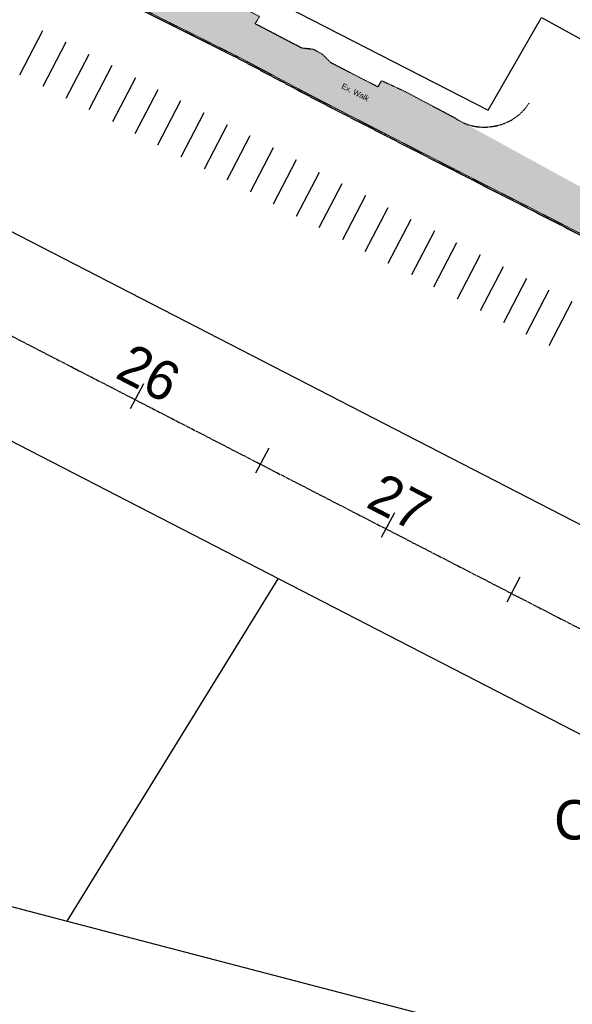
# Model space of a CAD drawing. Header units: feet. Extents: x 2246890 to 2250290, y 437895 to 440095.
# Tile 8 of 16: x 2248656 to 2248852, y 438383 to 438732. Entities that reach past the tile are written whole.
import ezdxf

# ---------------------------------------------------------------- set-up
doc = ezdxf.new("R2010")
doc.units = ezdxf.units.FT
doc.header["$MEASUREMENT"] = 0
for name, pattern in [('CL', [1.9999999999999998, 0.3, -0.15, 1.4, -0.15]), ('OhDOT_USTN1', [0.054999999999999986, 0.014, -0.04099999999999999]), ('OhDOT_USTN3', [0.22, 0.165, -0.055]), ('OhDOT_USTN5', [0.11, 0.055, -0.055]), ('rowex', [0])]:
    doc.linetypes.add(name, pattern=pattern)
for name, color, linetype in [('DV_X_Property_Line', 7, 'Continuous'), ('GE_P_CL_Text', 7, 'Continuous'), ('GE_X_CL', 7, 'CL'), ('RW_X_Fee_RW', 6, 'rowex')]:
    doc.layers.add(name, color=color, linetype=linetype)
for name, color, linetype, transparency in [('PM_X_Island', 7, 'Continuous', 0.5), ('PV_X_Curb', 120, 'OhDOT_USTN1', 0.5), ('PV_X_EOP', 7, 'OhDOT_USTN3', 0.5), ('PV_X_Text', 7, 'Continuous', 0.5), ('PV_X_Walk', 120, 'OhDOT_USTN5', 0.5), ('PV_X_Walk-HATCH', 120, 'OhDOT_USTN5', 0.7)]:
    doc.layers.add(name, color=color, linetype=linetype, transparency=transparency)
doc.styles.add('Slanted-Normal', font='font31.shx', dxfattribs={"height": 0.12})
doc.styles.add('Straight-Normal', font='font30.shx', dxfattribs={"height": 0.1})

msp = doc.modelspace()

# ---------------------------------------------------------------- hatches: boundary and pattern name
at = {"layer": 'PV_X_Walk-HATCH', "ltscale": 50}
h = msp.add_hatch(dxfattribs=at)
h.set_pattern_fill('EARTH', color=256, scale=20)
h.set_pattern_definition([(0, (0, 0), (5, 5), [5, -5]), (0, (0, 1.875), (5, 5), [5, -5]), (0, (0, 3.75), (5, 5), [5, -5]), (90, (0.625, 4.375), (-4.999999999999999, 5), [5, -5]), (90, (2.5, 4.375), (-4.999999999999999, 5), [5, -5]), (90, (4.375, 4.375), (-4.999999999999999, 5), [5, -5])])
edge = h.paths.add_edge_path()
edge.add_line((2248448.201643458, 438973.0828003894), (2248507.6346, 438942.9368))
edge.add_line((2248507.6346, 438942.9368), (2248516.1029, 438898.7188))
edge.add_line((2248516.1029, 438898.7188), (2248509.3238, 438855.394))
edge.add_arc((2248521.603266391, 438851.2139242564), 12.97144279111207, 161.2008178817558, 238.1198801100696)
edge.add_line((2248514.752480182, 438840.1991588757), (2248554.1595, 438820.0068))
edge.add_line((2248554.1595, 438820.0068), (2248551.470266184, 438812.0854773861))
edge.add_arc((2248535.729251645, 438765.7192396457), 48.96537083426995, 60.49747638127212, 71.24800812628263, ccw=False)
edge.add_line((2248559.842830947, 438808.3354670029), (2248576.205477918, 438800.0707753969))
edge.add_line((2248576.205477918, 438800.0707753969), (2248583.676961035, 438795.8954908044))
edge.add_line((2248583.676961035, 438795.8954908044), (2248586.174673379, 438794.8476661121))
edge.add_line((2248586.174673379, 438794.8476661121), (2248591.894271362, 438791.6184538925))
edge.add_line((2248591.894271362, 438791.6184538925), (2248607.126359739, 438784.6966316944))
edge.add_line((2248607.126359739, 438784.6966316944), (2248631.262245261, 438771.3077596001))
edge.add_line((2248631.262245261, 438771.3077596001), (2248653.409894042, 438759.9204392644))
edge.add_line((2248653.409894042, 438759.9204392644), (2248680.634159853, 438745.9746104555))
edge.add_line((2248680.634159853, 438745.9746104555), (2248707.517444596, 438732.231096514))
edge.add_line((2248707.517444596, 438732.231096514), (2248733.437574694, 438719.2945847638))
edge.add_line((2248733.437574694, 438719.2945847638), (2248760.156763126, 438705.0834484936))
edge.add_line((2248760.156763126, 438705.0834484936), (2248810.723577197, 438679.1083599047))
edge.add_line((2248810.723577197, 438679.1083599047), (2248833.754667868, 438667.3903137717))
edge.add_line((2248833.754667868, 438667.3903137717), (2248883.527229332, 438641.9148832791))
edge.add_line((2248883.527229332, 438641.9148832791), (2248906.55064167, 438629.6020089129))
edge.add_line((2248906.55064167, 438629.6020089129), (2248929.880636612, 438618.1745420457))
edge.add_line((2248929.880636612, 438618.1745420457), (2248946.845347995, 438609.2860924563))
edge.add_arc((2248920.379187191, 438546.0977460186), 68.50711490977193, 26.460697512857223, 67.27384177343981, ccw=False)
edge.add_arc((2248931.516100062, 438549.1522890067), 57.21923619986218, 2.597752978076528, 28.692120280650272, ccw=False)
edge.add_arc((2248918.647989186, 438548.1298045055), 70.12183523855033, -23.15253593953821, 2.9558052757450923, ccw=False)
edge.add_line((2248983.122307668, 438520.5592761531), (2248988.284481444, 438518.3924655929))
edge.add_arc((2248921.505253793, 438546.916116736), 72.61586548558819, 336.8710444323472, 363.7801191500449)
edge.add_arc((2248924.7243156, 438548.5154358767), 69.31217894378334, 2.636300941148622, 49.07881060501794)
edge.add_line((2248970.1252, 438600.8885), (2248972.5158, 438606.0648))
edge.add_line((2248972.5158, 438606.0648), (2248927.067, 438633.3404))
edge.add_line((2248927.067, 438633.3404), (2248924.8075, 438634.7689))
edge.add_line((2248924.8075, 438634.7689), (2248810.5626, 438697.4001999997))
edge.add_line((2248810.5626, 438697.4001999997), (2248792.7842, 438706.827))
edge.add_line((2248792.7842, 438706.827), (2248784.1535, 438710.8357))
edge.add_line((2248784.1535, 438710.8357), (2248782.9271, 438708.6344))
edge.add_line((2248782.9271, 438708.6344), (2248766.2687, 438717.1868))
edge.add_line((2248766.2687, 438717.1868), (2248763.2969, 438720.1689))
edge.add_line((2248763.2969, 438720.1689), (2248760.0515, 438721.9212))
edge.add_line((2248760.0515, 438721.9212), (2248756.0037, 438722.3653))
edge.add_line((2248756.0037, 438722.3653), (2248739.454920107, 438730.9986842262))
edge.add_line((2248739.454920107, 438730.9986842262), (2248740.9799, 438733.5465))
edge.add_line((2248740.9799, 438733.5465), (2248715.0949, 438746.8854))
edge.add_line((2248715.0949, 438746.8854), (2248688.2311, 438760.663))
edge.add_line((2248688.2311, 438760.663), (2248669.197317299, 438769.9120134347))
edge.add_line((2248669.197317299, 438769.9120134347), (2248670.4729, 438771.8429000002))
edge.add_line((2248670.4729, 438771.8429000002), (2248663.1944, 438775.8371))
edge.add_line((2248663.1944, 438775.8371), (2248638.9737, 438786.8723))
edge.add_line((2248638.9737, 438786.8723), (2248613.485, 438799.6339))
edge.add_line((2248613.485, 438799.6339), (2248589.1276, 438812.4678))
edge.add_line((2248589.1276, 438812.4678), (2248568.1023, 438821.4797))
edge.add_line((2248568.1023, 438821.4797), (2248523.5767, 438844.3939))
edge.add_line((2248523.5767, 438844.3939), (2248519.308873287, 438846.5264438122))
edge.add_arc((2248521.340948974, 438850.5932052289), 4.546194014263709, 179.1127777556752, 243.4496596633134, ccw=False)
edge.add_line((2248516.7953, 438850.6635999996), (2248516.8993, 438854.0914))
edge.add_line((2248516.8993, 438854.0914), (2248519.1502, 438865.9285))
edge.add_line((2248519.1502, 438865.9285), (2248521.2684, 438882.8345))
edge.add_line((2248521.2684, 438882.8345), (2248526.5015, 438893.666))
edge.add_line((2248526.5015, 438893.666), (2248520.8695, 438922.874))
edge.add_line((2248520.8695, 438922.874), (2248518.5222, 438937.0148))
edge.add_line((2248518.5222, 438937.0148), (2248521.8418, 438944.2893))
edge.add_line((2248521.8418, 438944.2893), (2248511.683, 438949.9209))
edge.add_line((2248511.683, 438949.9209), (2248456.6578, 438977.8694))
edge.add_line((2248456.6578, 438977.8694), (2248448.543976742, 438981.8036500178))
edge.add_line((2248448.543976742, 438981.8036500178), (2248448.201643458, 438973.0828003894))

# ---------------------------------------------------------------- linework, layer by layer
at = {"layer": 'DV_X_Property_Line'}
for p, q in [((2248672.85533946, 438412.875474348, 1083.6202), (2248747.592609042, 438534.2861222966, 1083.6202)), ((2248549.703880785, 438445.0020894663, 1083.6202), (2248672.85533946, 438412.8754743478, 1083.6202)), ((2248672.85533946, 438412.8754743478, 1083.6202), (2248868.168828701, 438361.9238951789, 1083.6202))]:
    msp.add_line(p, q, dxfattribs=at)
at = {"layer": 'GE_P_CL_Text'}
for p, q in [((2248695.266375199, 438594.6523491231, -2171.2734), (2248699.955052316, 438603.4850331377, -2171.2734)), ((2248697.153789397, 438598.1791855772, -2171.2734), (2248698.067638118, 438599.9581966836, -2171.2734)), ((2248739.741652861, 438571.8061311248, -2171.2734), (2248744.430329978, 438580.6388151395, -2171.2734)), ((2248741.62906706, 438575.332967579, -2171.2734), (2248742.54291578, 438577.1119786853, -2171.2734)), ((2248784.216930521, 438548.9599131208, -2171.2734), (2248788.905607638, 438557.7925971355, -2171.2734)), ((2248786.10434472, 438552.4867495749, -2171.2734), (2248787.01819344, 438554.2657606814, -2171.2734)), ((2248828.692208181, 438526.1136951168, -2171.2734), (2248833.380885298, 438534.9463791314, -2171.2734)), ((2248830.57962238, 438529.6405315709, -2171.2734), (2248831.4934711, 438531.4195426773, -2171.2734))]:
    msp.add_line(p, q, dxfattribs=at)
at = {"layer": 'GE_X_CL', "elevation": 2171.2734}
msp.add_lwpolyline([(2247742.158844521, 439089.5842708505), (2248895.080423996, 438495.6846790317)], dxfattribs=at)
at = {"layer": 'PM_X_Island'}
for points, elevation in [([(2248670.4729, 438771.8428999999), (2248673.067298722, 438776.8037459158), (2248821.9729703, 438700.3678615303), (2248840.853344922, 438733.1811299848), (2248870.235716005, 438717.120244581), (2248886.698753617, 438750.2523605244), (2248894.19098156, 438745.7790736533), (2248918.057589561, 438787.335811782), (2248910.440754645, 438791.5673182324)], 1087.33641), ([(2248656.09299656, 438712.9403363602), (2248664.255105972, 438728.6291096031)], 2171.2734), ([(2248664.292823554, 438708.9439367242), (2248672.454932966, 438724.632709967)], 2171.2734), ([(2248672.457872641, 438704.5828515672), (2248680.619982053, 438720.27162481)], 2171.2734), ([(2248680.620223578, 438700.6095438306), (2248688.78233299, 438716.2983170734)], 2171.2734), ([(2248688.968559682, 438696.307041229), (2248697.130669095, 438711.9958144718)], 2171.2734), ([(2248696.891617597, 438692.0706716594), (2248705.053727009, 438707.7594449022)], 2171.2734), ([(2248704.939288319, 438688.076167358), (2248713.101397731, 438703.7649406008)], 2171.2734), ([(2248713.194053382, 438683.8232065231), (2248721.356162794, 438699.5119797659)], 2171.2734), ([(2248721.452554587, 438679.643524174), (2248729.614664, 438695.3322974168)], 2171.2734), ([(2248729.531415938, 438675.7094669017), (2248737.69352535, 438691.3982401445)], 2171.2734), ([(2248737.758756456, 438671.4693220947), (2248745.920865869, 438687.1580953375)], 2171.2734), ([(2248745.911884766, 438667.1914295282), (2248754.073994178, 438682.880202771)], 2171.2734), ([(2248754.045773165, 438662.769881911), (2248762.207882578, 438678.4586551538)], 2171.2734), ([(2248762.153926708, 438658.744206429), (2248770.316036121, 438674.4329796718)], 2171.2734), ([(2248770.523740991, 438654.5849960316), (2248778.685850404, 438670.2737692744)], 2171.2734), ([(2248778.384486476, 438650.2277188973), (2248786.546595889, 438665.9164921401)], 2171.2734), ([(2248786.521992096, 438646.110394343), (2248794.684101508, 438661.7991675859)], 2171.2734), ([(2248794.957288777, 438642.070962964), (2248803.11939819, 438657.7597362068)], 2171.2734), ([(2248802.757521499, 438637.7448724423), (2248810.919630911, 438653.4336456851)], 2171.2734), ([(2248811.13701829, 438633.5028323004), (2248819.299127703, 438649.1916055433)], 2171.2734), ([(2248819.266621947, 438629.3148813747), (2248827.42873136, 438645.0036546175)], 2171.2734), ([(2248827.525123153, 438625.1351990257), (2248835.687232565, 438640.8239722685)], 2171.2734), ([(2248835.510502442, 438621.0197543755), (2248843.672611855, 438636.7085276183)], 2171.2734), ([(2248843.618685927, 438616.9940634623), (2248851.780795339, 438632.6828367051)], 2171.2734)]:
    msp.add_lwpolyline(points, dxfattribs=dict(at, elevation=elevation))
at = {"layer": 'PV_X_Curb', "elevation": 1086.94546}
msp.add_lwpolyline([(2248559.822037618, 438808.3465934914), (2248576.205477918, 438800.0707753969), (2248583.676961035, 438795.8954908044), (2248586.174673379, 438794.8476661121), (2248591.894271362, 438791.6184538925), (2248607.126359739, 438784.6966316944), (2248631.262245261, 438771.3077596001), (2248653.409894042, 438759.9204392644), (2248680.634159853, 438745.9746104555), (2248707.517444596, 438732.231096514), (2248733.437574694, 438719.2945847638), (2248760.156763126, 438705.0834484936), (2248785.156367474, 438692.1950506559), (2248810.723577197, 438679.1083599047), (2248833.754667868, 438667.3903137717), (2248858.750998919, 438654.5829904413), (2248883.527229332, 438641.9148832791), (2248906.55064167, 438629.6020089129), (2248929.880636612, 438618.1745420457), (2248946.845347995, 438609.2860924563)], dxfattribs=at)
at = {"layer": 'PV_X_EOP', "elevation": 1086.94546}
msp.add_lwpolyline([(2248559.5966, 438807.9003), (2248575.9707, 438799.6292), (2248583.4576, 438795.4453), (2248585.9543, 438794.3979), (2248591.6675, 438791.1723), (2248606.9013, 438784.2497), (2248631.0266, 438770.8667), (2248653.1816, 438759.4756), (2248680.4062, 438745.5296), (2248707.292, 438731.7848), (2248733.2085, 438718.8501), (2248759.9248, 438704.6405), (2248784.9279, 438691.7503), (2248810.4963, 438678.663), (2248833.5273, 438666.945), (2248858.523, 438654.138), (2248883.2955, 438641.4718), (2248906.3227, 438629.1569), (2248929.6546, 438617.7285), (2248946.6133, 438608.8432)], dxfattribs=at)
at = {"layer": 'PV_X_Walk', "elevation": 1087.33641}
msp.add_lwpolyline([(2248810.5626, 438697.4002), (2248792.7842, 438706.827), (2248784.1535, 438710.8357), (2248782.9271, 438708.6344), (2248766.2687, 438717.1868), (2248763.2969, 438720.1689), (2248760.0515, 438721.9212), (2248756.0037, 438722.3653), (2248739.454920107, 438730.9986842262), (2248740.9799, 438733.5465), (2248715.0949, 438746.8854), (2248688.2311, 438760.663), (2248669.197317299, 438769.9120134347), (2248670.4729, 438771.8429), (2248663.1944, 438775.8371), (2248662.1672, 438776.1758), (2248638.9737, 438786.8723), (2248613.485, 438799.6339), (2248589.1276, 438812.4678), (2248568.1023, 438821.4797)], dxfattribs=at)
at = {"layer": 'PV_X_Walk'}
for centre, radius, start, end in [((2248821.056942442, 438712.9669942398, 1087.52225), 18.51707151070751, 276.506744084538, 327.0104246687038), ((2248820.49530184, 438712.1597221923, 1087.51364), 17.79050480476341, 236.0606662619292, 278.5989867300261)]:
    msp.add_arc(centre, radius, start, end, dxfattribs=at)
at = {"layer": 'RW_X_Fee_RW'}
for p, q in [((2249370.219856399, 438287.6500427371, 1083.6202), (2247683.605531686, 439156.8865165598, 1083.6202)), ((2248886.26010107, 438462.8205595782, 1083.6202), (2247740.746550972, 439053.1879864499, 1083.6202))]:
    msp.add_line(p, q, dxfattribs=at)

# ---------------------------------------------------------------- texts
at = {"layer": 'GE_P_CL_Text', "attachment_point": 8, "style": 'Slanted-Normal'}
for s, insert, char_height, width, rotation in [('26', (2248698.524562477, 438600.8477022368, -2171.2734), 14, 30.81743823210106, 332.81118054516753), ('27', (2248787.4751178, 438555.1552662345, -2171.2734), 14, 30.81743823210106, 332.81118054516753), ('CHERYL LANE ST NW', (2248863.392181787, 438296.1426236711, 1083.620200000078), 17.5, 333.6097518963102, 62.698913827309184)]:
    msp.add_mtext(s, dxfattribs=dict(at, insert=insert, char_height=char_height, width=width, rotation=rotation))
at = {"layer": 'GE_P_CL_Text', "insert": (2248845.385184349, 438455.8215438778, -2171.2734), "char_height": 13.99999999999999, "width": 287.4125219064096, "attachment_point": 1, "style": 'Slanted-Normal'}
msp.add_mtext('CT5', dxfattribs=at)
at = {"layer": 'PV_X_Text', "insert": (2248770.714208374, 438710.0388066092, 2171.2734), "char_height": 2, "width": 725.5968157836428, "attachment_point": 1, "rotation": 332.73461724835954, "style": 'Straight-Normal'}
msp.add_mtext('Ex. Walk', dxfattribs=at)

doc.saveas('drawing.dxf')
